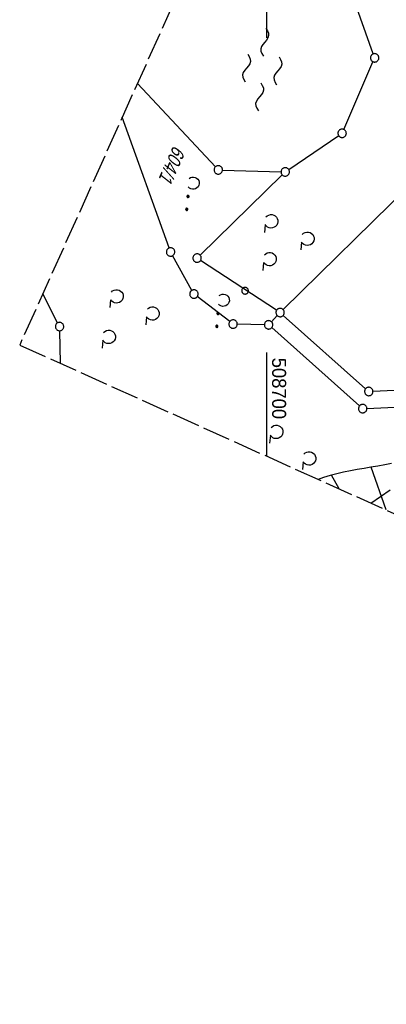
# Model space of a CAD drawing. Extents: x 508656 to 509297, y 448622 to 449584.
# Tile 1 of 53: x 508656 to 508721, y 448622 to 448798. Entities that reach past the tile are written whole.
import ezdxf

# ---------------------------------------------------------------- set-up
doc = ezdxf.new("R2010")
doc.units = 0
doc.header["$LTSCALE"] = 10
doc.header["$MEASUREMENT"] = 0
doc.linetypes.add('LT00', pattern=[0])
doc.linetypes.add('LT14', pattern=[0.6, 0.5, -0.1])
doc.layers.get('0').update_dxf_attribs({"linetype": 'LT00'})
for name, color, linetype in [('--WASSER_NUTZUNG', 180, 'Continuous'), ('DFK_FLUR_NR', 250, 'LT00'), ('DFK_GZPKT', 250, 'LT00'), ('DFK_KATASTER', 250, 'LT00'), ('DFK_NUTZUNG', 250, 'LT00'), ('DFK_VERMPKT', 252, 'LT00'), ('V124_BOESCH', 250, 'LT00'), ('V124_BOSCHUNG', 250, 'LT00'), ('V124_RASTER', 250, 'LT00'), ('V125_BOESCH', 250, 'LT00'), ('V125_BOSCHUNG', 250, 'LT00')]:
    doc.layers.add(name, color=color, linetype=linetype)
doc.layers.add('-BLATT_124-RAND', color=7, linetype='LT14', plot=False)
doc.styles.get("Standard").update_dxf_attribs({"font": 'ARIAL.TTF'})

# ---------------------------------------------------------------- blocks, each defined once
blk = doc.blocks.new('SYMB7010')
at = {"color": 0, "linetype": 'ByBlock'}
for points in [[(-0.031408, 0.499213), (-0.093728, 0.49134), (-0.15457, 0.475719), (-0.212975, 0.452595), (-0.268021, 0.422333), (-0.31884, 0.385411), (-0.36463, 0.342411), (-0.40467, 0.29401), (-0.438329, 0.240973), (-0.465074, 0.184136), (-0.484486, 0.124395), (-0.496256, 0.062692), (-0.5002, 0)], [(-0.5002, 0), (-0.496256, -0.062692), (-0.484486, -0.124395), (-0.465075, -0.184136), (-0.438329, -0.240973), (-0.404671, -0.29401), (-0.36463, -0.342411), (-0.31884, -0.385411), (-0.268021, -0.422333), (-0.212975, -0.452595), (-0.154571, -0.475719), (-0.093728, -0.49134), (-0.031408, -0.499213), (0.031408, -0.499213)], [(0.5002, 0), (0.496256, 0.062692), (0.484485, 0.124395), (0.465074, 0.184136), (0.438329, 0.240973), (0.40467, 0.29401), (0.36463, 0.342411), (0.31884, 0.385411), (0.268021, 0.422333), (0.212975, 0.452595), (0.15457, 0.475719), (0.093728, 0.49134), (0.031408, 0.499213), (-0.031408, 0.499213)], [(0.031408, -0.499213), (0.093728, -0.491341), (0.15457, -0.475719), (0.212975, -0.452595), (0.268021, -0.422333), (0.31884, -0.385411), (0.36463, -0.342411), (0.404671, -0.294011), (0.438329, -0.240974), (0.465075, -0.184136), (0.484486, -0.124395), (0.496256, -0.062692), (0.500201, 0)]]:
    blk.add_lwpolyline(points, dxfattribs=at)
blk = doc.blocks.new('SYMB7231')
at = {"color": 0, "linetype": 'ByBlock'}
for p, q in [((0.109975, -0.002365), (0.105504, -0.031126)), ((0.23, -0.057081), (0.23, -0.082919)), ((0.235, -0.087105), (0.235, -0.052895)), ((0.24, -0.050836), (0.24, -0.089164)), ((0.245, -0.089796), (0.245, -0.050204)), ((0.25, -0.050836), (0.25, -0.089164)), ((0.255, -0.087105), (0.255, -0.052895)), ((0.26, -0.057081), (0.26, -0.082919)), ((0.265, -0.070126), (0.265, -0.069854)), ((0.46, -0.057081), (0.46, -0.082919)), ((0.465, -0.087105), (0.465, -0.052895)), ((0.47, -0.050836), (0.47, -0.089164)), ((0.475, -0.089796), (0.475, -0.050204)), ((0.48, -0.050836), (0.48, -0.089164)), ((0.485, -0.087105), (0.485, -0.052895)), ((0.49, -0.057081), (0.49, -0.082919)), ((0.495, -0.070126), (0.495, -0.069854))]:
    blk.add_line(p, q, dxfattribs=at)
for points in [[(-0.109975, -0.002365), (-0.106745, 0.026562), (-0.096041, 0.053629), (-0.078613, 0.076941), (-0.055681, 0.094866), (-0.028851, 0.106149), (0, 0.11)], [(0, 0.11), (0.028851, 0.106149), (0.055681, 0.094866), (0.078613, 0.076941), (0.096041, 0.053629), (0.106745, 0.026562), (0.109975, -0.002365)], [(-0.075234, -0.080249), (-0.093647, -0.057708), (-0.105504, -0.031126), (-0.109975, -0.002365)], [(0.105504, -0.031126), (0.093647, -0.057708), (0.075234, -0.080249)], [(0.265, -0.07), (0.263019, -0.061322), (0.25747, -0.054363), (0.24945, -0.050501), (0.24055, -0.050501), (0.23253, -0.054363), (0.226981, -0.061322), (0.225, -0.07), (0.226981, -0.078678), (0.23253, -0.085637), (0.24055, -0.089499), (0.24945, -0.089499), (0.25747, -0.085637), (0.263019, -0.078678), (0.265, -0.07)], [(0.495, -0.07), (0.493019, -0.061322), (0.48747, -0.054363), (0.47945, -0.050501), (0.47055, -0.050501), (0.46253, -0.054363), (0.456981, -0.061322), (0.455, -0.07), (0.456981, -0.078678), (0.46253, -0.085637), (0.47055, -0.089499), (0.47945, -0.089499), (0.48747, -0.085637), (0.493019, -0.078678), (0.495, -0.07)]]:
    blk.add_lwpolyline(points, dxfattribs=at)
blk = doc.blocks.new('SYMB7212')
at = {"color": 0, "linetype": 'ByBlock'}
blk.add_line((0.07, -0.1), (0.21, -0.1), dxfattribs=at)
for points in [[(-0.119836, 0.00627), (-0.114449, 0.036077), (-0.101769, 0.063585), (-0.082606, 0.087042), (-0.05818, 0.104953), (-0.030047, 0.116177), (0, 0.12)], [(-0.068816, -0.098308), (-0.091239, -0.077945), (-0.107849, -0.052617), (-0.117589, -0.023936), (-0.119836, 0.00627)], [(0, 0.12), (0.030047, 0.116177), (0.05818, 0.104953), (0.082606, 0.087041), (0.101769, 0.063585), (0.114449, 0.036077), (0.119836, 0.00627)], [(0.119836, 0.00627), (0.117589, -0.023936), (0.107849, -0.052617), (0.091239, -0.077945), (0.068816, -0.098308)]]:
    blk.add_lwpolyline(points, dxfattribs=at)
blk = doc.blocks.new('SYMB7250')
at = {"color": 0, "linetype": 'ByBlock'}
for points in [[(-0.25, 0.28), (-0.208333, 0.308889), (-0.166667, 0.331111), (-0.125, 0.34), (-0.083333, 0.331111), (-0.041667, 0.308889), (0, 0.28)], [(0, 0.28), (0.041667, 0.251111), (0.083333, 0.228889), (0.125, 0.22), (0.166667, 0.228889), (0.208333, 0.251111), (0.25, 0.28)], [(-0.74, 0), (-0.698333, 0.028889), (-0.656667, 0.051111), (-0.615, 0.06), (-0.573333, 0.051111), (-0.531667, 0.028889), (-0.49, 0)], [(-0.49, 0), (-0.448333, -0.028889), (-0.406667, -0.051111), (-0.365, -0.06), (-0.323333, -0.051111), (-0.281667, -0.028889), (-0.24, 0)], [(0.24, 0), (0.281667, 0.028889), (0.323333, 0.051111), (0.365, 0.06), (0.406667, 0.051111), (0.448333, 0.028889), (0.49, 0)], [(0.49, 0), (0.531667, -0.028889), (0.573333, -0.051111), (0.615, -0.06), (0.656667, -0.051111), (0.698333, -0.028889), (0.74, 0)], [(-0.25, -0.28), (-0.208333, -0.251111), (-0.166667, -0.228889), (-0.125, -0.22), (-0.083333, -0.228889), (-0.041667, -0.251111), (0, -0.28)], [(0, -0.28), (0.041667, -0.308889), (0.083333, -0.331111), (0.125, -0.34), (0.166667, -0.331111), (0.208333, -0.308889), (0.25, -0.28)]]:
    blk.add_lwpolyline(points, dxfattribs=at)

msp = doc.modelspace()

# ---------------------------------------------------------------- linework, layer by layer
at = {"layer": '-BLATT_124-RAND'}
msp.add_lwpolyline([(509035.49, 449583.61), (508655.9, 448740.09), (508917.62, 448622.31), (509297.21, 449465.84), (509035.49, 449583.61)], dxfattribs=at)
at = {"layer": 'DFK_KATASTER'}
for p, q in [((508719.07, 448792.11), (508710.95, 448814.79)), ((508713.81, 448778.61), (508719.02, 448790.71)), ((508690.87, 448771.93), (508676.93, 448786.83)), ((508682.61, 448757.43), (508674.22, 448780.81)), ((508703.97, 448771.44), (508712.89, 448777.5)), ((508733.08, 448776.05), (508702.97, 448746.43)), ((508702.81, 448770.49), (508688.13, 448756.15)), ((508692.13, 448771.36), (508702.6, 448771.04)), ((508686.67, 448749.85), (508683.22, 448756.06)), ((508701.8, 448746.31), (508688.22, 448755.22)), ((508662.68, 448744.07), (508660.02, 448749.26)), ((508693.43, 448744.3), (508687.63, 448748.74)), ((508700.88, 448744.25), (508701.92, 448745.35)), ((508717.71, 448732.29), (508702.99, 448745.4)), ((508663.03, 448742.65), (508663.14, 448736.83)), ((508699.62, 448743.72), (508694.77, 448743.82)), ((508700.93, 448743.2), (508716.63, 448729.24)), ((508736.49, 448732.57), (508719.02, 448731.82)), ((508717.94, 448728.77), (508737.86, 448729.63)), ((508718.63, 448711.86), (508722.11, 448714.21))]:
    msp.add_line(p, q, dxfattribs=at)
at = {"layer": 'V124_BOESCH'}
msp.add_lwpolyline([(508722.33, 448718.94), (508721.11, 448718.7), (508719.89, 448718.48), (508718.66, 448718.27), (508717.43, 448718.06), (508716.21, 448717.84), (508714.98, 448717.61), (508713.77, 448717.36), (508712.56, 448717.08), (508711.37, 448716.77), (508710.18, 448716.42), (508709.22, 448716.09)], dxfattribs=at)
at = {"layer": 'V124_BOSCHUNG'}
for p, q in [((508721.36, 448710.63), (508718.67, 448718.25)), ((508712.95, 448714.41), (508711.6, 448716.83))]:
    msp.add_line(p, q, dxfattribs=at)
at = {"layer": 'V124_RASTER'}
for p, q in [((508700, 448805), (508700, 448795)), ((508700, 448805), (508700, 448795)), ((508700, 448738.74), (508700, 448720.24))]:
    msp.add_line(p, q, dxfattribs=at)
at = {"layer": 'V125_BOESCH'}
msp.add_lwpolyline([(508722.33, 448718.94), (508721.11, 448718.7), (508719.89, 448718.48), (508718.66, 448718.27), (508717.43, 448718.06), (508716.21, 448717.84), (508714.98, 448717.61), (508713.77, 448717.36), (508712.56, 448717.08), (508711.37, 448716.77), (508710.18, 448716.42), (508709.22, 448716.09)], dxfattribs=at)
at = {"layer": 'V125_BOSCHUNG'}
for p, q in [((508721.36, 448710.63), (508718.67, 448718.25)), ((508712.95, 448714.41), (508711.6, 448716.83))]:
    msp.add_line(p, q, dxfattribs=at)

# ---------------------------------------------------------------- block references
at = {"layer": '--WASSER_NUTZUNG', "xscale": 9.999999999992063, "yscale": 9.999999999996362, "zscale": 10, "rotation": 264.7376999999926}
msp.add_blockref('SYMB7250', (508699.22, 448789.32), dxfattribs=at)
at = {"layer": 'DFK_GZPKT', "xscale": 1.500000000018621, "yscale": 1.5, "zscale": 1.5, "rotation": 264.7377099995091}
for p in [(508719.32, 448791.4), (508713.51, 448777.92), (508691.38, 448771.38), (508703.35, 448771.02), (508682.86, 448756.72), (508687.59, 448755.63), (508687.03, 448749.2), (508702.43, 448745.9), (508663.02, 448743.4), (508694.02, 448743.84), (508700.37, 448743.7), (508718.27, 448731.79), (508717.19, 448728.74)]:
    msp.add_blockref('SYMB7010', p, dxfattribs=at)
at = {"layer": 'DFK_NUTZUNG', "xscale": 10.00000000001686, "yscale": 10, "zscale": 10, "rotation": 264.7377100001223}
for name, p in [('SYMB7231', (508686.88, 448769.01)), ('SYMB7212', (508700.82, 448762.2)), ('SYMB7212', (508707.31, 448759.09)), ('SYMB7212', (508700.54, 448755.43)), ('SYMB7212', (508673.2, 448748.79)), ('SYMB7231', (508692.26, 448748.1)), ('SYMB7212', (508679.62, 448745.72)), ('SYMB7212', (508671.81, 448741.54)), ('SYMB7212', (508701.74, 448724.57)), ('SYMB7212', (508707.6, 448719.83))]:
    msp.add_blockref(name, p, dxfattribs=at)
at = {"layer": 'DFK_VERMPKT', "xscale": 1.200000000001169, "yscale": 1.200000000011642, "zscale": 1.2, "rotation": 264.7377100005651}
msp.add_blockref('SYMB7010', (508696.16, 448749.8), dxfattribs=at)

# ---------------------------------------------------------------- texts
at = {"layer": 'DFK_FLUR_NR', "oblique": 13.754, "width": 0.75}
msp.add_text('604/1', height=2.5, rotation=245.772, dxfattribs=at).set_placement((508683.4, 448775.88))
at = {"layer": 'V124_RASTER', "width": 0.941}
msp.add_text(' 508700', height=2.5, rotation=-90.0017, dxfattribs=at).set_placement((508701, 448738.74))

doc.saveas('drawing.dxf')
